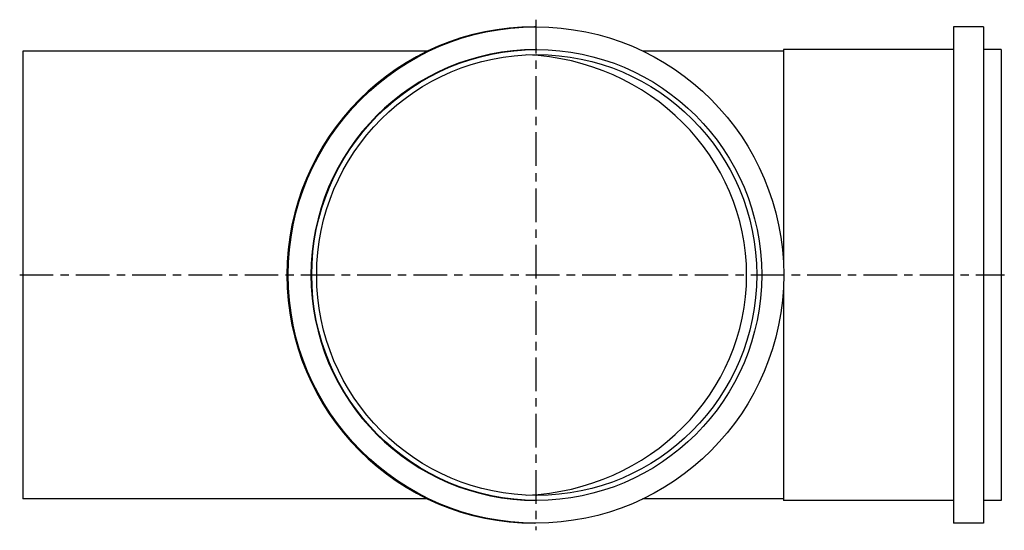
# Model space of a CAD drawing. Extents: x 0 to 13.8, y -3.6 to 3.6.
import ezdxf

# ---------------------------------------------------------------- set-up
doc = ezdxf.new("R2010")
doc.units = 0
doc.header["$MEASUREMENT"] = 0
doc.linetypes.add('CHAIN', pattern=[0.7087, 0.4724, -0.0591, 0.1181, -0.0591])
doc.layers.get('0').update_dxf_attribs({"linetype": 'CONTINUOUS'})

msp = doc.modelspace()

# ---------------------------------------------------------------- linework, layer by layer
for p, q in [((7.21, 3.485), (7.192, 3.485)), ((13.078, 3.485), (13.078, -3.485)), ((13.498, 3.485), (13.078, 3.485)), ((13.498, 3.485), (13.498, -3.485)), ((0, 3.145), (0, -3.145)), ((5.692, 3.145), (0, 3.145)), ((7.221, 3.165), (7.21, 3.165)), ((10.562, 3.145), (8.71, 3.145)), ((10.688, 3.145), (10.562, 3.145)), ((10.688, 3.165), (10.688, 0.174)), ((13.078, 3.165), (10.688, 3.165)), ((13.748, 3.165), (13.498, 3.165)), ((13.748, 3.165), (13.748, -3.165)), ((10.688, -0.174), (10.688, -3.165)), ((5.692, -3.145), (0, -3.145)), ((7.221, -3.165), (7.21, -3.165)), ((10.562, -3.145), (8.71, -3.145)), ((10.688, -3.145), (10.562, -3.145)), ((13.078, -3.165), (10.688, -3.165)), ((13.748, -3.165), (13.498, -3.165)), ((7.21, -3.485), (7.192, -3.485)), ((13.498, -3.485), (13.078, -3.485))]:
    msp.add_line(p, q)
at = {"linetype": 'CHAIN'}
for p, q in [((7.21, 3.585), (7.21, -3.585)), ((-0.045, 0), (13.793, 0))]:
    msp.add_line(p, q, dxfattribs=at)
for centre, major_axis, ratio, start_param, end_param in [((7.192, 0), (0, -3.485), 0.999048, 3.141593, 6.283185), ((7.21, 0), (0, -3.165), 0.999048, 3.141593, 6.283185), ((6.938, 0), (-3.233, 0), 0.957292, 1.615642, 4.667543)]:
    msp.add_ellipse(centre, major_axis=major_axis, ratio=ratio, start_param=start_param, end_param=end_param)
for centre, major_axis in [((7.21, 0), (0, -3.485)), ((7.221, 0), (0, -3.165)), ((7.221, 0), (0, -3.095))]:
    msp.add_ellipse(centre, major_axis=major_axis, ratio=0.999048)

doc.saveas('drawing.dxf')
